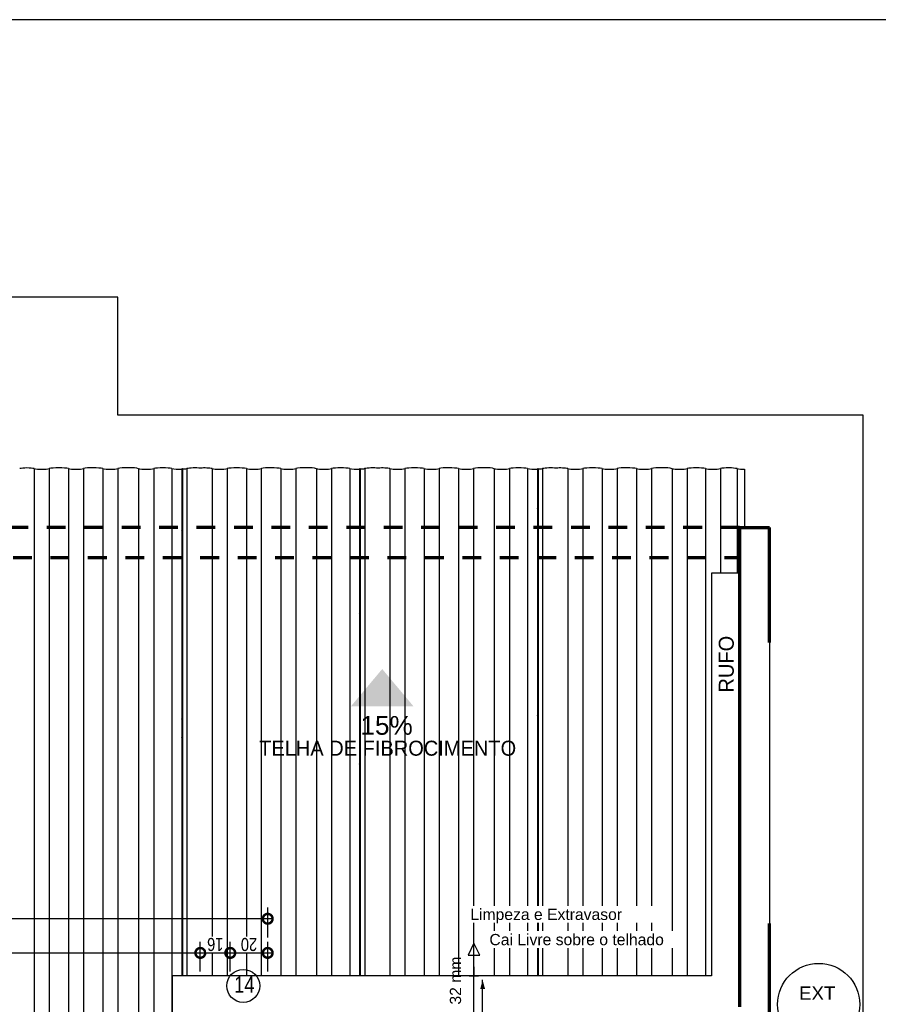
# Model space of a CAD drawing. Header units: millimetres. Extents: x -20654 to 2526, y -8238 to 977.
# Tile 151 of 219: x -10299.98 to -10295.39, y -4100.92 to -4095.66. Entities that reach past the tile are written whole.
import ezdxf

# ---------------------------------------------------------------- set-up
doc = ezdxf.new("R2010")
doc.units = ezdxf.units.MM
doc.linetypes.add('DASHED2', pattern=[0.375, 0.25, -0.125])
for name, color, linetype in [('01 CONTORNO_dwg', 252, 'Continuous'), ('A-FLOR', 252, 'Continuous'), ('A-ROOF', 132, 'Continuous'), ('AF-Condutos', 4, 'Continuous'), ('AF-Conexões', 4, 'Continuous'), ('CV-Indicação coluna', 7, 'Continuous'), ('G-ANNO-TEXT', 7, 'Continuous'), ('P-PIPE-IDEN', 7, 'Continuous'), ('TEXTO', 251, 'Continuous')]:
    doc.layers.add(name, color=color, linetype=linetype)
doc.layers.add('CONTORNO_dwg _2_', color=7, linetype='Continuous', true_color=0x767676)
doc.styles.add('Arial', font='arial.ttf', dxfattribs={"height": 100})
doc.styles.add('Arial_4', font='arial.ttf', dxfattribs={"width": 0.8, "height": 0.07})
doc.styles.add('Arial_5', font='arial.ttf', dxfattribs={"height": 0.0825})
doc.styles.add('Arial_6', font='arial.ttf', dxfattribs={"width": 0.8, "height": 0.04})
doc.styles.add('Arial_9', font='arial.ttf', dxfattribs={"height": 0.0625})
doc.styles.add('Century Gothic', font='GOTHIC.TTF', dxfattribs={"height": 60})
doc.dimstyles.new('COTAS', dxfattribs={"dimscale": 0.3048, "dimtxt": 0.07, "dimasz": 0.341207, "dimexe": 0.19685, "dimexo": 0.0625, "dimgap": 0.032808, "dimtad": 3, "dimdec": 0, "dimlfac": 100, "dimzin": 0, "dimdsep": 46, "dimtxsty": 'Arial_4', "dimblk1": 'DOTSMALL', "dimblk2": 'DOTSMALL', "dimsah": 1, "dimcen": 0.09, "dimdle": 0.065617, "dimazin": 0, "dimtfac": 1, "dimtdec": 0, "dimtmove": 0, "dimatfit": 0, "dimfxl": 0.328084, "dimfxlon": 1, "dimtvp": 1, "dimtfill": 1, "dimtolj": 1, "dimtzin": 0, "dimarcsym": 2})

# ---------------------------------------------------------------- blocks, each defined once
blk = doc.blocks.new('barrilete')
at = {"layer": '01 CONTORNO_dwg'}
h = blk.add_hatch(dxfattribs=at)
h.set_pattern_fill('FP1_8', color=256, style=0, pattern_type=2)
h.set_pattern_definition([(8.507, (22130.14, 394.72), (143.08654, 71.64002), [11.936, -96.573, 11.936, -675.286]), (8.507, (22130.14, 394.72), (143.08654, 71.64002), [-120.445, -96.573, 11.936, -205.082, -361.696]), (8.507, (22130.14, 394.72), (143.08654, 71.64002), [-434.035, 11.936, -96.573, 11.936, -241.251]), (8.507, (22130.14, 394.72), (143.08654, 71.64002), [-554.48, -60.403, 11.936, -168.912]), (113.655, (22183.796, 427.863), (-102.52238, 133.57537), [14.711, -119.022, -846.974]), (113.655, (22183.796, 427.863), (-102.52238, 133.57537), [-133.733, 14.711, -119.022, -713.241]), (113.655, (22183.796, 427.863), (-102.52238, 133.57537), [-267.465, 14.711, -252.755, -445.776]), (113.655, (22183.796, 427.863), (-102.52238, 133.57537), [-534.931, 14.711, -119.022, -312.043]), (113.655, (22183.796, 427.863), (-102.52238, 133.57537), [-668.663, 14.711, -74.445, -222.888]), (113.655, (22183.796, 427.863), (-102.52238, 133.57537), [-757.819, 14.711, -208.177]), (248.829, (22201.682, 531.014), (-40.56499, -205.21552), [16.343, -132.232, -940.978]), (248.829, (22201.682, 531.014), (-40.56499, -205.21552), [-148.575, 16.343, -132.232, -792.402]), (248.829, (22201.682, 531.014), (-40.56499, -205.21552), [-297.151, 16.343, -280.808, -495.252]), (248.829, (22201.682, 531.014), (-40.56499, -205.21552), [-594.302, 16.343, -132.232, -346.676]), (248.829, (22201.682, 531.014), (-40.56499, -205.21552), [-742.877, 16.343, -82.707, -247.626]), (248.829, (22201.682, 531.014), (-40.56499, -205.21552), [-841.928, 16.343, -231.282])])
h.paths.add_polyline_path([(11377.1, -3130.9), (11380.8, -3130.9), (11380.8, -420.3), (11377.1, -420.9), (11377.1, -3054)], flags=0)
h = blk.add_hatch(dxfattribs=at)
h.set_pattern_fill('FP1_7', color=256, style=0, pattern_type=2)
h.set_pattern_definition([(8.507, (22609.08, 324.26), (143.08654, 71.64002), [11.936, -96.573, 11.936, -675.286]), (8.507, (22609.08, 324.26), (143.08654, 71.64002), [-120.445, -96.573, 11.936, -205.082, -361.696]), (8.507, (22609.08, 324.26), (143.08654, 71.64002), [-434.035, 11.936, -96.573, 11.936, -241.251]), (8.507, (22609.08, 324.26), (143.08654, 71.64002), [-554.48, -60.403, 11.936, -168.912]), (113.655, (22662.74, 357.404), (-102.52238, 133.57537), [14.711, -119.022, -846.974]), (113.655, (22662.74, 357.404), (-102.52238, 133.57537), [-133.733, 14.711, -119.022, -713.241]), (113.655, (22662.74, 357.404), (-102.52238, 133.57537), [-267.465, 14.711, -252.755, -445.776]), (113.655, (22662.74, 357.404), (-102.52238, 133.57537), [-534.931, 14.711, -119.022, -312.043]), (113.655, (22662.74, 357.404), (-102.52238, 133.57537), [-668.663, 14.711, -74.445, -222.888]), (113.655, (22662.74, 357.404), (-102.52238, 133.57537), [-757.819, 14.711, -208.177]), (248.829, (22680.624, 460.555), (-40.56499, -205.21552), [16.343, -132.232, -940.978]), (248.829, (22680.624, 460.555), (-40.56499, -205.21552), [-148.575, 16.343, -132.232, -792.402]), (248.829, (22680.624, 460.555), (-40.56499, -205.21552), [-297.151, 16.343, -280.808, -495.252]), (248.829, (22680.624, 460.555), (-40.56499, -205.21552), [-594.302, 16.343, -132.232, -346.676]), (248.829, (22680.624, 460.555), (-40.56499, -205.21552), [-742.877, 16.343, -82.707, -247.626]), (248.829, (22680.624, 460.555), (-40.56499, -205.21552), [-841.928, 16.343, -231.282])])
h.paths.add_polyline_path([(12330.8, -2865.9), (12330.8, -420.3), (12327.1, -420.9), (12327.1, -2865.5)], flags=0)
h = blk.add_hatch(dxfattribs=at)
h.set_pattern_fill('FP1_6', color=256, style=0, pattern_type=2)
h.set_pattern_definition([(8.507, (23088.023, 253.8), (143.08654, 71.64002), [11.936, -96.573, 11.936, -675.286]), (8.507, (23088.023, 253.8), (143.08654, 71.64002), [-120.445, -96.573, 11.936, -205.082, -361.696]), (8.507, (23088.023, 253.8), (143.08654, 71.64002), [-434.035, 11.936, -96.573, 11.936, -241.251]), (8.507, (23088.023, 253.8), (143.08654, 71.64002), [-554.48, -60.403, 11.936, -168.912]), (113.655, (23141.68, 286.944), (-102.52238, 133.57537), [14.711, -119.022, -846.974]), (113.655, (23141.68, 286.944), (-102.52238, 133.57537), [-133.733, 14.711, -119.022, -713.241]), (113.655, (23141.68, 286.944), (-102.52238, 133.57537), [-267.465, 14.711, -252.755, -445.776]), (113.655, (23141.68, 286.944), (-102.52238, 133.57537), [-534.931, 14.711, -119.022, -312.043]), (113.655, (23141.68, 286.944), (-102.52238, 133.57537), [-668.663, 14.711, -74.445, -222.888]), (113.655, (23141.68, 286.944), (-102.52238, 133.57537), [-757.819, 14.711, -208.177]), (248.829, (23159.567, 390.096), (-40.56499, -205.21552), [16.343, -132.232, -940.978]), (248.829, (23159.567, 390.096), (-40.56499, -205.21552), [-148.575, 16.343, -132.232, -792.402]), (248.829, (23159.567, 390.096), (-40.56499, -205.21552), [-297.151, 16.343, -280.808, -495.252]), (248.829, (23159.567, 390.096), (-40.56499, -205.21552), [-594.302, 16.343, -132.232, -346.676]), (248.829, (23159.567, 390.096), (-40.56499, -205.21552), [-742.877, 16.343, -82.707, -247.626]), (248.829, (23159.567, 390.096), (-40.56499, -205.21552), [-841.928, 16.343, -231.282])])
h.paths.add_polyline_path([(13277.1, -2866.2), (13280.8, -2865.7), (13280.8, -420.3), (13277.1, -420.9), (13277.1, -2865.7)], flags=0)
at = {"layer": 'TEXTO'}
blk.add_hatch(color=256, dxfattribs=at).paths.add_polyline_path([(12447.8, -1491.2), (12279.9, -1691.2), (12615.6, -1691.2)], flags=0)
at = {"layer": '01 CONTORNO_dwg'}
for p, q in [((17676.1, 1977.8), (7676.1, 1977.8)), ((10589.2, -420.5), (10589.2, -4890.9)), ((10669, -420.5), (10669, -4890.9)), ((10772.1, -420.5), (10772.1, -4890.9)), ((10852, -420.5), (10852, -4890.9)), ((10956, -420.6), (10956, -4890.9)), ((11036, -420.5), (11036, -4890.9)), ((11227, -420.5), (11227, -4890.9)), ((11324.1, -420.5), (11324.1, -4890.9)), ((11377.1, -420.9), (11380.8, -420.3)), ((11380.8, -420.3), (11380.8, -3130.9)), ((11404, -420.5), (11404, -3130.9)), ((11539.2, -420.5), (11539.2, -3130.9)), ((11619, -420.5), (11619, -3130.9)), ((11722.1, -420.5), (11722.1, -3130.9)), ((11802, -420.5), (11802, -3130.9)), ((11906, -420.6), (11906, -3130.9)), ((11986, -420.5), (11986, -3130.9)), ((12177, -420.5), (12177, -3130.9)), ((12274.1, -420.5), (12274.1, -3130.9)), ((12327.1, -420.9), (12330.8, -420.3)), ((12330.8, -420.3), (12330.8, -3130.9)), ((12354, -420.5), (12354, -3130.9)), ((12489.2, -420.5), (12489.2, -3130.9)), ((12569, -420.5), (12569, -3130.9)), ((12672.1, -420.5), (12672.1, -3130.9)), ((12752, -420.5), (12752, -3130.9)), ((12856, -420.6), (12856, -3130.9)), ((12936, -420.5), (12936, -3130.9)), ((13127, -420.5), (13127, -3130.9)), ((13224.1, -420.5), (13224.1, -3130.9)), ((13277.1, -420.9), (13280.8, -420.3)), ((13280.8, -420.3), (13280.8, -3130.9)), ((13304, -420.5), (13304, -3130.9)), ((13439.2, -420.5), (13439.2, -3130.9)), ((13519, -420.5), (13519, -3130.9)), ((13622.1, -420.5), (13622.1, -3130.9)), ((13702, -420.5), (13702, -3130.9)), ((13806, -420.6), (13806, -3130.9)), ((13886, -420.5), (13886, -3130.9)), ((14077, -420.5), (14077, -3130.9)), ((14174.1, -420.5), (14174.1, -3130.9)), ((14254, -420.5), (14254, -979.2)), ((14344, -420.7), (14344, -979.2)), ((11145.9, -420.9), (11145.9, -4890.9)), ((11377.1, -420.9), (11377.1, -3130.9)), ((12095.9, -420.9), (12095.9, -3130.9)), ((12327.1, -420.9), (12327.1, -3130.9)), ((13045.9, -420.9), (13045.9, -3130.9)), ((13277.1, -420.9), (13277.1, -3130.9)), ((13995.9, -420.9), (13995.9, -3130.9)), ((14383.4, -423.9), (14383.4, -735.1)), ((14516.1, -1350.1), (14516.1, -2850.1))]:
    blk.add_line(p, q, dxfattribs=at)
at = {"layer": '01 CONTORNO_dwg', "linetype": 'DASHED2', "lineweight": 70}
for p, q in [((14356.1, -735.1), (10436.1, -735.1)), ((10276.1, -895.1), (14356.1, -895.1))]:
    blk.add_line(p, q, dxfattribs=at)
at = {"layer": '01 CONTORNO_dwg', "lineweight": 70}
for p, q in [((14356.1, -735.1), (14356.1, -3295.1)), ((14356.1, -735.1), (14516.1, -735.1)), ((14516.1, -1350.1), (14516.1, -735.1)), ((14516.1, -5215.1), (14516.1, -2850.1))]:
    blk.add_line(p, q, dxfattribs=at)
at = {"layer": '01 CONTORNO_dwg'}
for centre, major_axis, start_param, end_param in [((10550.2, -423.7), (44.5, 0), 0.503915, 2.637678), ((10629.1, -417.3), (45.6, 0), 3.645908, 5.77887), ((10720.5, -424.7), (58.7, 0), 0.497649, 2.641367), ((10812, -417.3), (45.4, 0), 3.63847, 5.789631), ((10903.9, -424.7), (59, 0), 0.48965, 2.644425), ((10995.9, -417.4), (45.3, 0), 3.63437, 5.800171), ((11090.3, -424.7), (61.2, 0), 0.433416, 2.663429), ((11185.8, -417.5), (45.9, 0), 3.65718, 5.828159), ((11275.6, -424.7), (56.1, 0), 0.525465, 2.616128), ((11364, -416.8), (47.1, 0), 3.700093, 4.995401), ((11421.4, -417.2), (45.9, 0), 3.626492, 4.015263), ((11364, -416.8), (47.1, 0), 5.357767, 5.724685), ((11448.7, -424.7), (52.9, 0), 0.994024, 2.579941), ((11500.2, -423.7), (44.5, 0), 0.503915, 2.114237), ((11579.1, -417.3), (45.6, 0), 3.645908, 5.77887), ((11670.5, -424.7), (58.7, 0), 0.497649, 2.641367), ((11762, -417.3), (45.4, 0), 3.63847, 5.789631), ((11853.9, -424.7), (59, 0), 0.48965, 2.644425), ((11945.9, -417.4), (45.3, 0), 3.63437, 5.800171), ((12040.3, -424.7), (61.2, 0), 0.433416, 2.663429), ((12135.8, -417.5), (45.9, 0), 3.65718, 5.828159), ((12225.6, -424.7), (56.1, 0), 0.525465, 2.616128), ((12314, -416.8), (47.1, 0), 3.700093, 4.995401), ((12371.4, -417.2), (45.9, 0), 3.626492, 4.015263), ((12314, -416.8), (47.1, 0), 5.357767, 5.724685), ((12398.7, -424.7), (52.9, 0), 1.003291, 2.579941), ((12450.2, -423.7), (44.5, 0), 0.503915, 2.124115), ((12529.1, -417.3), (45.6, 0), 3.645908, 5.77887), ((12620.5, -424.7), (58.7, 0), 0.497649, 2.641367), ((12712, -417.3), (45.4, 0), 3.63847, 5.789631), ((12803.9, -424.7), (59, 0), 0.48965, 2.644425), ((12895.9, -417.4), (45.3, 0), 3.63437, 5.800171), ((12990.3, -424.7), (61.2, 0), 0.433416, 2.663429), ((13085.8, -417.5), (45.9, 0), 3.65718, 5.828159), ((13175.6, -424.7), (56.1, 0), 0.525465, 2.616128), ((13264, -416.8), (47.1, 0), 3.700093, 4.995401), ((13321.4, -417.2), (45.9, 0), 3.626492, 4.015263), ((13264, -416.8), (47.1, 0), 5.357767, 5.724685), ((13348.7, -424.7), (52.9, 0), 1.003291, 2.579941), ((13400.2, -423.7), (44.5, 0), 0.503915, 2.124115), ((13479.1, -417.3), (45.6, 0), 3.645908, 5.77887), ((13570.5, -424.7), (58.7, 0), 0.497649, 2.641367), ((13662, -417.3), (45.4, 0), 3.63847, 5.789631), ((13753.9, -424.7), (59, 0), 0.48965, 2.644425), ((13845.9, -417.4), (45.3, 0), 3.63437, 5.800171), ((13940.3, -424.7), (61.2, 0), 0.433416, 2.663429), ((14035.8, -417.5), (45.9, 0), 3.65718, 5.828159), ((14125.6, -424.7), (56.1, 0), 0.525465, 2.616128), ((14214, -416.8), (47.1, 0), 3.700093, 5.724685), ((14298.7, -424.7), (52.9, 0), 0.541815, 2.579941), ((14383.4, -417.1), (46.1, 0), 3.68916, 4.712389)]:
    blk.add_ellipse(centre, major_axis=major_axis, ratio=0.14834, start_param=start_param, end_param=end_param, dxfattribs=at)
at = {"layer": 'A-FLOR'}
for p, q in [((11036.1, 494.9), (7676.1, 494.9)), ((11036.1, -135.1), (11036.1, 494.9)), ((15016.1, -135.1), (11036.1, -135.1)), ((15016.1, -8275.1), (15016.1, -135.1))]:
    blk.add_line(p, q, dxfattribs=at)
at = {"layer": 'A-ROOF'}
for p, q in [((14356.1, -979.2), (14206.1, -979.2)), ((14206.1, -979.2), (14206.1, -3130.9)), ((11326.1, -3130.9), (11326.1, -4905.1)), ((14206.1, -3130.9), (11326.1, -3130.9))]:
    blk.add_line(p, q, dxfattribs=at)
at = {"layer": 'CONTORNO_dwg _2_', "insert": (14245.5, -1616.7), "char_height": 80, "width": 448.945, "attachment_point": 1, "rotation": 90, "style": 'Century Gothic'}
blk.add_mtext('RUFO', dxfattribs=at)
at = {"layer": 'TEXTO', "insert": (12331.2, -1742.3), "char_height": 100, "width": 334.223, "attachment_point": 1, "line_spacing_factor": 0.941778, "style": 'Arial'}
blk.add_mtext('15%', dxfattribs=at)
at = {"layer": 'TEXTO', "insert": (11790.2, -1874.1), "char_height": 80, "width": 2064.345, "attachment_point": 1, "style": 'Century Gothic'}
blk.add_mtext('TELHA DE FIBROCIMENTO', dxfattribs=at)
blk = doc.blocks.new('Identificador_Conexao - Identificador-1334731-8 DETALHE SANITÁRIO B')
at = {"layer": 'P-PIPE-IDEN'}
blk.add_circle((0, 0), 0.002, dxfattribs=at)
blk = doc.blocks.new('_DotSmall')
at = {"color": 0, "linetype": 'ByBlock', "const_width": 0.5}
blk.add_lwpolyline([(-0.0625, 0, 1), (0.0625, 0, 1)], format="xyb", close=True, dxfattribs=at)
blk = doc.blocks.new('*D152')
at = {"color": 0, "lineweight": -2, "ltscale": 2, "transparency": 16777216}
for p, q in [((-10301.9056, -4100.7479), (-10301.9056, -4100.5879)), ((-10299.0156, -4100.7479), (-10299.0156, -4100.5879)), ((-10301.9256, -4100.6479), (-10298.9956, -4100.6479))]:
    blk.add_line(p, q, dxfattribs=at)
at = {"layer": 'Defpoints', "color": 0, "ltscale": 2, "transparency": 16777216}
for p in [(-10299.0156, -4100.6479), (-10301.9056, -4101.2077), (-10299.0156, -4101.2077)]:
    blk.add_point(p, dxfattribs=at)
at = {"color": 0, "lineweight": -2, "ltscale": 2, "transparency": 16777216, "xscale": 0.104, "yscale": 0.104, "zscale": 0.104, "rotation": 180}
blk.add_blockref('_DotSmall', (-10301.9056, -4100.6479), dxfattribs=at)
at = {"color": 0, "lineweight": -2, "ltscale": 2, "transparency": 16777216, "xscale": 0.104, "yscale": 0.104, "zscale": 0.104}
blk.add_blockref('_DotSmall', (-10299.0156, -4100.6479), dxfattribs=at)
at = {"color": 0, "ltscale": 2, "transparency": 16777216, "insert": (-10300.4606, -4100.6022), "char_height": 0.07, "attachment_point": 5, "rotation": 180, "style": 'Arial_4', "bg_fill": 3, "box_fill_scale": 1.1, "bg_fill_color": 256, "bg_fill_true_color": 13158600, "bg_fill_transparency": 0}
blk.add_mtext('\\A1;289', dxfattribs=at)
blk = doc.blocks.new('*D153')
at = {"color": 0, "lineweight": -2, "ltscale": 2, "transparency": 16777216}
for p, q in [((-10299.0156, -4100.7479), (-10299.0156, -4100.5879)), ((-10298.8556, -4100.7479), (-10298.8556, -4100.5879)), ((-10299.0356, -4100.6479), (-10298.8356, -4100.6479))]:
    blk.add_line(p, q, dxfattribs=at)
at = {"layer": 'Defpoints', "color": 0, "ltscale": 2, "transparency": 16777216}
for p in [(-10298.8556, -4100.6479), (-10299.0156, -4101.2077), (-10298.8556, -4101.2077)]:
    blk.add_point(p, dxfattribs=at)
at = {"color": 0, "lineweight": -2, "ltscale": 2, "transparency": 16777216, "xscale": 0.104, "yscale": 0.104, "zscale": 0.104, "rotation": 180}
blk.add_blockref('_DotSmall', (-10299.0156, -4100.6479), dxfattribs=at)
at = {"color": 0, "lineweight": -2, "ltscale": 2, "transparency": 16777216, "xscale": 0.104, "yscale": 0.104, "zscale": 0.104}
blk.add_blockref('_DotSmall', (-10298.8556, -4100.6479), dxfattribs=at)
at = {"color": 0, "ltscale": 2, "transparency": 16777216, "insert": (-10298.9356, -4100.6022), "char_height": 0.07, "attachment_point": 5, "rotation": 180, "style": 'Arial_4', "bg_fill": 3, "box_fill_scale": 1.1, "bg_fill_color": 256, "bg_fill_true_color": 13158600, "bg_fill_transparency": 0}
blk.add_mtext('\\A1;16', dxfattribs=at)
blk = doc.blocks.new('*D154')
at = {"color": 0, "lineweight": -2, "ltscale": 2, "transparency": 16777216}
for p, q in [((-10298.8556, -4100.7479), (-10298.8556, -4100.5879)), ((-10298.6556, -4100.7479), (-10298.6556, -4100.5879)), ((-10298.8756, -4100.6479), (-10298.6356, -4100.6479))]:
    blk.add_line(p, q, dxfattribs=at)
at = {"layer": 'Defpoints', "color": 0, "ltscale": 2, "transparency": 16777216}
for p in [(-10298.6556, -4100.6479), (-10298.8556, -4101.2077), (-10298.6556, -4101.2077)]:
    blk.add_point(p, dxfattribs=at)
at = {"color": 0, "lineweight": -2, "ltscale": 2, "transparency": 16777216, "xscale": 0.104, "yscale": 0.104, "zscale": 0.104, "rotation": 180}
blk.add_blockref('_DotSmall', (-10298.8556, -4100.6479), dxfattribs=at)
at = {"color": 0, "lineweight": -2, "ltscale": 2, "transparency": 16777216, "xscale": 0.104, "yscale": 0.104, "zscale": 0.104}
blk.add_blockref('_DotSmall', (-10298.6556, -4100.6479), dxfattribs=at)
at = {"color": 0, "ltscale": 2, "transparency": 16777216, "insert": (-10298.7556, -4100.6022), "char_height": 0.07, "attachment_point": 5, "rotation": 180, "style": 'Arial_4', "bg_fill": 3, "box_fill_scale": 1.1, "bg_fill_color": 256, "bg_fill_true_color": 13158600, "bg_fill_transparency": 0}
blk.add_mtext('\\A1;20', dxfattribs=at)
blk = doc.blocks.new('*D155')
at = {"color": 0, "lineweight": -2, "ltscale": 2, "transparency": 16777216}
for p, q in [((-10301.9056, -4100.5654), (-10301.9056, -4100.4054)), ((-10298.6556, -4100.5654), (-10298.6556, -4100.4054)), ((-10298.6356, -4100.4654), (-10301.9256, -4100.4654))]:
    blk.add_line(p, q, dxfattribs=at)
at = {"layer": 'Defpoints', "color": 0, "ltscale": 2, "transparency": 16777216}
for p in [(-10301.9056, -4100.4654), (-10301.9056, -4101.2077), (-10298.6556, -4101.2077)]:
    blk.add_point(p, dxfattribs=at)
at = {"color": 0, "lineweight": -2, "ltscale": 2, "transparency": 16777216, "xscale": 0.104, "yscale": 0.104, "zscale": 0.104, "rotation": 180}
blk.add_blockref('_DotSmall', (-10301.9056, -4100.4654), dxfattribs=at)
at = {"color": 0, "lineweight": -2, "ltscale": 2, "transparency": 16777216, "xscale": 0.104, "yscale": 0.104, "zscale": 0.104}
blk.add_blockref('_DotSmall', (-10298.6556, -4100.4654), dxfattribs=at)
at = {"color": 0, "ltscale": 2, "transparency": 16777216, "insert": (-10300.2806, -4100.4197), "char_height": 0.07, "attachment_point": 5, "rotation": 180, "style": 'Arial_4', "bg_fill": 3, "box_fill_scale": 1.1, "bg_fill_color": 256, "bg_fill_true_color": 13158600, "bg_fill_transparency": 0}
blk.add_mtext('\\A1;325', dxfattribs=at)

msp = doc.modelspace()

# ---------------------------------------------------------------- hatches: boundary and pattern name
at = {"layer": 'P-PIPE-IDEN'}
msp.add_hatch(color=256, dxfattribs=at).paths.add_polyline_path([(-10297.5076, -4100.7923), (-10297.5205, -4100.8406), (-10297.4946, -4100.8406)])

# ---------------------------------------------------------------- linework, layer by layer
at = {"layer": 'AF-Condutos'}
msp.add_line((-10297.5542, -4101.1131), (-10297.5542, -4100.7716), dxfattribs=at)
at = {"layer": 'AF-Conexões'}
for p, q in [((-10297.5542, -4100.5966), (-10297.5855, -4100.6591)), ((-10297.5542, -4100.7216), (-10297.5542, -4100.5966)), ((-10297.523, -4100.6591), (-10297.5542, -4100.5966)), ((-10297.5855, -4100.6591), (-10297.523, -4100.6591)), ((-10297.5542, -4100.7216), (-10297.5542, -4100.7716)), ((-10297.5292, -4100.7716), (-10297.5792, -4100.7716))]:
    msp.add_line(p, q, dxfattribs=at)
at = {"layer": 'P-PIPE-IDEN'}
msp.add_lwpolyline([(-10297.5076, -4100.9923), (-10297.5076, -4100.7923)], dxfattribs=at)
msp.add_circle((-10295.7125, -4100.9232), 0.2196, dxfattribs=at)

# ---------------------------------------------------------------- block references
at = {"layer": 'CONTORNO_dwg _2_', "color": 253, "true_color": 0xaaaaaa, "xscale": 0.001, "yscale": 0.001, "zscale": 0.001}
msp.add_blockref('barrilete', (-10310.4917, -4097.64), dxfattribs=at)
at = {"layer": 'P-PIPE-IDEN', "xscale": 43.99999999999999, "yscale": 43.99999999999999, "zscale": 43.99999999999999}
msp.add_blockref('Identificador_Conexao - Identificador-1334731-8 DETALHE SANITÁRIO B', (-10298.786, -4100.8239), dxfattribs=at)

# ---------------------------------------------------------------- texts
at = {"layer": 'CV-Indicação coluna', "insert": (-10295.8174, -4100.8269), "char_height": 0.07146, "width": 0.34142, "attachment_point": 1, "style": 'Arial_9'}
msp.add_mtext('EXT', dxfattribs=at)
at = {"layer": 'P-PIPE-IDEN', "insert": (-10297.6828, -4100.9239), "char_height": 0.06, "width": 0.491911, "attachment_point": 1, "rotation": 90, "style": 'Arial_5'}
msp.add_mtext('32 mm', dxfattribs=at)
at = {"layer": 'P-PIPE-IDEN', "insert": (-10298.835, -4100.7725), "char_height": 0.088, "width": 0.135453, "attachment_point": 1, "style": 'Arial_6'}
msp.add_mtext('14', dxfattribs=at)

# ---------------------------------------------------------------- next in the draw order: texts
at = {"layer": 'G-ANNO-TEXT', "char_height": 0.06, "width": 1.007721, "attachment_point": 1, "style": 'Arial', "bg_fill": 3, "box_fill_scale": 1.25, "bg_fill_color": 256, "bg_fill_true_color": 13158600, "bg_fill_transparency": 0}
for s, insert in [('Limpeza e Extravasor', (-10297.5735, -4100.4118)), ('Cai Livre sobre o telhado', (-10297.4714, -4100.5465))]:
    msp.add_mtext(s, dxfattribs=dict(at, insert=insert))

# ---------------------------------------------------------------- next in the draw order: dimensions: what is measured, and where the dimension line sits
at = {"ltscale": 2}
dim = msp.add_linear_dim(base=(-10299.0156, -4100.6479), p1=(-10301.9056, -4101.2077), p2=(-10299.0156, -4101.2077), dimstyle='COTAS', override={"dimpost": '<>'}, dxfattribs=at)
dim.commit()
dim.dimension.update_dxf_attribs({"geometry": '*D152', "text_midpoint": (-10300.4606, -4100.6022)})

# ---------------------------------------------------------------- next in the draw order: dimensions: what is measured, and where the dimension line sits
dim = msp.add_linear_dim(base=(-10298.8556, -4100.6479), p1=(-10299.0156, -4101.2077), p2=(-10298.8556, -4101.2077), dimstyle='COTAS', override={"dimpost": '<>'}, dxfattribs=at)
dim.commit()
dim.dimension.update_dxf_attribs({"geometry": '*D153', "text_midpoint": (-10298.9356, -4100.6022)})

# ---------------------------------------------------------------- next in the draw order: dimensions: what is measured, and where the dimension line sits
dim = msp.add_linear_dim(base=(-10298.6556, -4100.6479), p1=(-10298.8556, -4101.2077), p2=(-10298.6556, -4101.2077), dimstyle='COTAS', override={"dimpost": '<>'}, dxfattribs=at)
dim.commit()
dim.dimension.update_dxf_attribs({"geometry": '*D154', "text_midpoint": (-10298.7556, -4100.6022)})

# ---------------------------------------------------------------- next in the draw order: dimensions: what is measured, and where the dimension line sits
dim = msp.add_linear_dim(base=(-10301.9056, -4100.4654), p1=(-10298.6556, -4101.2077), p2=(-10301.9056, -4101.2077), dimstyle='COTAS', override={"dimpost": '<>'}, dxfattribs=at)
dim.commit()
dim.dimension.update_dxf_attribs({"geometry": '*D155', "text_midpoint": (-10300.2806, -4100.4197)})

doc.saveas('drawing.dxf')
